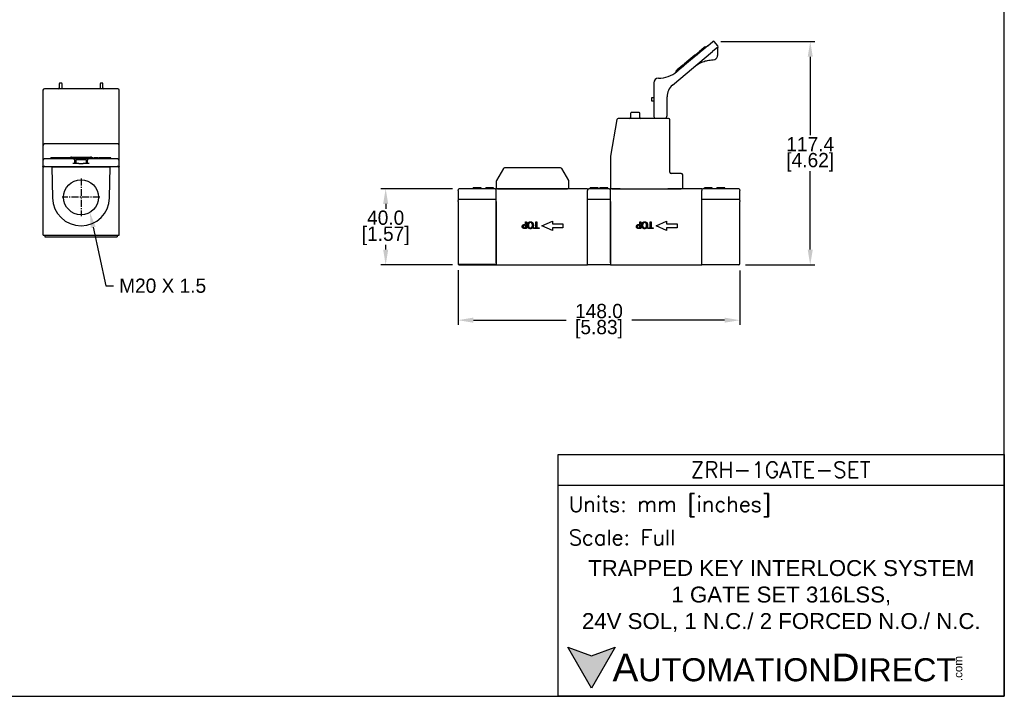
# Model space of a CAD drawing. Header units: inches. Extents: x 99 to 1311, y 112 to 1013.
# Tile 2 of 3: x 793 to 1311, y 302 to 658. Entities that reach past the tile are written whole.
import ezdxf
from ezdxf import colors
from ezdxf.entities.mleader import LeaderData, LeaderLine
from ezdxf.math import Vec2, Vec3

# ---------------------------------------------------------------- set-up
doc = ezdxf.new("R2010")
doc.units = ezdxf.units.IN
doc.header["$LTSCALE"] = 10
doc.header["$MEASUREMENT"] = 0
doc.linetypes.add('CENTER2', pattern=[1.125, 0.75, -0.125, 0.125, -0.125])
for name, color, linetype in [('CENTERLINE', 40, 'CENTER2'), ('DIMENSIONS', 140, 'Continuous'), ('TEXT', 140, 'Continuous')]:
    doc.layers.add(name, color=color, linetype=linetype)
doc.styles.add('\\M+2ABAC\\M+2A6A11', font='txt')
doc.styles.add('ROMANS', font='romans.shx')
doc.dimstyles.get("Standard").update_dxf_attribs({"dimtxt": 7.5, "dimasz": 8, "dimexe": 2.5, "dimexo": 3.5, "dimgap": 1, "dimtad": 0, "dimtih": 1, "dimtoh": 1, "dimdec": 1, "dimzin": 0, "dimdsep": 46, "dimtxsty": 'Standard', "dimcen": 0, "dimadec": 0, "dimazin": 0, "dimtfac": 1, "dimtdec": 1, "dimtofl": 0, "dimtmove": 0, "dimatfit": 3, "dimfxl": 0, "dimtolj": 1, "dimtzin": 0, "dimarcsym": 0})

# ---------------------------------------------------------------- blocks, each defined once
blk = doc.blocks.new('*D0')
at = {"layer": 'DEFPOINTS', "color": 0}
for p in [(1158.28, 646.32), (1171.3, 528.93), (1208.77, 528.93)]:
    blk.add_point(p, dxfattribs=at)
at = {"layer": 'DIMENSIONS', "color": 0, "lineweight": -2}
for p, q in [((1161.78, 646.32), (1211.27, 646.32)), ((1208.77, 638.32), (1208.77, 597.13)), ((1208.77, 536.93), (1208.77, 578.13)), ((1174.8, 528.93), (1211.27, 528.93))]:
    blk.add_line(p, q, dxfattribs=at)
at = {"layer": 'DIMENSIONS', "color": 0}
for points in [[(1207.44, 638.32), (1210.11, 638.32), (1208.77, 646.32)], [(1207.44, 536.93), (1210.11, 536.93), (1208.77, 528.93)]]:
    blk.add_solid(points, dxfattribs=at)
at = {"layer": 'DIMENSIONS', "color": 0, "char_height": 7.5, "attachment_point": 5}
for s, insert in [('\\A1;117.4', (1208.77, 592.38)), ('\\A1;[4.62]', (1208.77, 582.88))]:
    blk.add_mtext(s, dxfattribs=dict(at, insert=insert))
blk = doc.blocks.new('*D1')
at = {"layer": 'DEFPOINTS', "color": 0}
for p in [(1024.3, 568.93), (985.75, 528.93), (1024.3, 528.93)]:
    blk.add_point(p, dxfattribs=at)
at = {"layer": 'DIMENSIONS', "color": 0, "lineweight": -2}
for p, q in [((1020.8, 568.93), (983.25, 568.93)), ((985.75, 560.93), (985.75, 558.43)), ((985.75, 536.93), (985.75, 539.43)), ((1020.8, 528.93), (983.25, 528.93))]:
    blk.add_line(p, q, dxfattribs=at)
at = {"layer": 'DIMENSIONS', "color": 0}
for points in [[(984.42, 560.93), (987.09, 560.93), (985.75, 568.93)], [(984.42, 536.93), (987.09, 536.93), (985.75, 528.93)]]:
    blk.add_solid(points, dxfattribs=at)
at = {"layer": 'DIMENSIONS', "color": 0, "char_height": 7.5, "attachment_point": 5}
for s, insert in [('\\A1;40.0', (985.75, 553.68)), ('\\A1;[1.57]', (985.75, 544.18))]:
    blk.add_mtext(s, dxfattribs=dict(at, insert=insert))
blk = doc.blocks.new('*D3')
at = {"layer": 'DEFPOINTS', "color": 0}
for p in [(1023.8, 529.73), (1171.8, 529.44), (1171.8, 499.87)]:
    blk.add_point(p, dxfattribs=at)
at = {"layer": 'DIMENSIONS', "color": 0, "lineweight": -2}
for p, q in [((1023.8, 526.23), (1023.8, 497.37)), ((1171.8, 525.94), (1171.8, 497.37)), ((1031.8, 499.87), (1080.55, 499.87)), ((1163.8, 499.87), (1115.05, 499.87))]:
    blk.add_line(p, q, dxfattribs=at)
at = {"layer": 'DIMENSIONS', "color": 0}
for points in [[(1031.8, 501.2), (1031.8, 498.54), (1023.8, 499.87)], [(1163.8, 501.2), (1163.8, 498.54), (1171.8, 499.87)]]:
    blk.add_solid(points, dxfattribs=at)
at = {"layer": 'DIMENSIONS', "color": 0, "char_height": 7.5, "attachment_point": 5}
for s, insert in [('\\A1;148.0', (1097.8, 504.62)), ('\\A1;[5.83]', (1097.8, 495.12))]:
    blk.add_mtext(s, dxfattribs=dict(at, insert=insert))

msp = doc.modelspace()

# ---------------------------------------------------------------- hatches: boundary and pattern name
at = {"layer": 'TEXT'}
msp.add_hatch(color=256, dxfattribs=at).paths.add_polyline_path([(1106.37, 328.09), (1093.9, 323.55), (1081.43, 328.09), (1093.9, 306.48)])

# ---------------------------------------------------------------- linework, layer by layer
for p, q in [((1154.9, 644.13), (1138.69, 630.53)), ((1153.05, 643.23), (1150.36, 640.98)), ((1153.37, 642.85), (1150.8, 640.7)), ((1153.05, 643.23), (1153.43, 643.55)), ((1153.37, 642.85), (1153.87, 643.27)), ((1153.87, 643.27), (1153.64, 643.54)), ((1154.9, 644.13), (1157.58, 646.38)), ((1160.15, 643.32), (1157.47, 641.07)), ((1160.21, 644.02), (1158.28, 646.32)), ((1160.15, 639.14), (1160.15, 643.13)), ((1136.41, 623.4), (1157.47, 641.07)), ((1148.24, 639.2), (1143.96, 635.61)), ((1148.5, 638.77), (1144.33, 635.27)), ((1148.24, 639.2), (1150.36, 640.98)), ((1148.5, 638.77), (1150.8, 640.7)), ((1150.8, 640.7), (1150.58, 640.97)), ((1138.24, 630.81), (1138.95, 631.41)), ((1141.91, 633.89), (1138.95, 631.41)), ((1142.12, 633.41), (1139.22, 630.98)), ((1142.12, 633.41), (1141.89, 633.68)), ((1141.91, 633.89), (1142.62, 634.49)), ((1142.12, 633.41), (1143.05, 634.19)), ((1143.96, 635.61), (1142.62, 634.49)), ((1144.33, 635.27), (1143.05, 634.19)), ((1144.33, 635.27), (1144.1, 635.53)), ((1138.45, 630.33), (1138.22, 630.6)), ((1138.62, 630.48), (1139.22, 630.98)), ((805.73, 620.72), (805.73, 593.22)), ((819.21, 621.47), (806.48, 621.47)), ((814.23, 624.02), (814.23, 621.92)), ((815.28, 624.47), (814.68, 624.47)), ((815.73, 621.92), (815.73, 624.02)), ((820.23, 621.47), (819.21, 621.47)), ((844.98, 621.47), (820.23, 621.47)), ((835.73, 624.02), (835.73, 621.92)), ((836.78, 624.47), (836.18, 624.47)), ((837.23, 621.92), (837.23, 624.02)), ((845.73, 593.22), (845.73, 620.72)), ((1126.55, 624.52), (1126.55, 607.24)), ((1125.55, 614.93), (1125.55, 616.93)), ((1125.55, 616.93), (1126.55, 616.93)), ((1133.55, 607.24), (1133.55, 617.27)), ((1126.55, 614.93), (1125.55, 614.93)), ((1107.21, 605.32), (1103.81, 586.01)), ((1134.3, 605.94), (1107.95, 605.94)), ((1114.32, 608.49), (1114.32, 606.39)), ((1118.87, 608.94), (1114.77, 608.94)), ((1119.32, 606.39), (1119.32, 608.49)), ((1126.55, 607.24), (1126.55, 607.16)), ((1126.61, 606.91), (1127.17, 605.94)), ((1132.92, 605.94), (1133.48, 606.91)), ((1133.55, 607.16), (1133.55, 607.24)), ((1135.05, 577.69), (1135.05, 605.19)), ((805.73, 593.22), (805.73, 591.72)), ((805.73, 591.72), (805.73, 584.47)), ((844.98, 592.47), (806.48, 592.47)), ((845.73, 591.72), (845.73, 593.22)), ((845.73, 584.47), (845.73, 591.72)), ((805.73, 584.46), (805.73, 584.47)), ((806.14, 584.47), (805.73, 584.47)), ((805.74, 584.46), (805.73, 584.46)), ((821.48, 584.66), (806.73, 584.66)), ((810.62, 585.16), (809.85, 585.16)), ((809.85, 584.66), (809.85, 585.16)), ((811.07, 585.16), (810.62, 585.16)), ((810.62, 584.66), (810.62, 585.16)), ((811.58, 585.16), (811.07, 585.16)), ((811.07, 584.66), (811.07, 585.16)), ((811.68, 585.16), (811.58, 585.16)), ((811.58, 584.66), (811.58, 585.16)), ((812.08, 585.16), (811.68, 585.16)), ((811.68, 584.66), (811.68, 585.16)), ((812.53, 585.16), (812.08, 585.16)), ((812.08, 584.66), (812.08, 585.16)), ((813.33, 585.16), (812.53, 585.16)), ((812.53, 584.66), (812.53, 585.16)), ((813.33, 584.66), (813.33, 585.16)), ((814.15, 585.16), (813.38, 585.16)), ((813.38, 584.66), (813.38, 585.16)), ((814.6, 585.16), (814.15, 585.16)), ((814.15, 584.66), (814.15, 585.16)), ((815.12, 585.16), (814.6, 585.16)), ((814.6, 584.66), (814.6, 585.16)), ((815.21, 585.16), (815.12, 585.16)), ((815.12, 584.66), (815.12, 585.16)), ((815.62, 585.16), (815.21, 585.16)), ((815.21, 584.66), (815.21, 585.16)), ((816.06, 585.16), (815.62, 585.16)), ((815.62, 584.66), (815.62, 585.16)), ((816.86, 585.16), (816.06, 585.16)), ((816.06, 584.66), (816.06, 585.16)), ((816.86, 584.66), (816.86, 585.16)), ((817.68, 585.16), (816.91, 585.16)), ((816.91, 584.66), (816.91, 585.16)), ((818.13, 585.16), (817.68, 585.16)), ((817.68, 584.66), (817.68, 585.16)), ((818.65, 585.16), (818.13, 585.16)), ((818.13, 584.66), (818.13, 585.16)), ((818.75, 585.16), (818.65, 585.16)), ((818.65, 584.66), (818.65, 585.16)), ((819.15, 585.16), (818.75, 585.16)), ((818.75, 584.66), (818.75, 585.16)), ((819.59, 585.16), (819.15, 585.16)), ((819.15, 584.66), (819.15, 585.16)), ((820.39, 585.16), (819.59, 585.16)), ((819.59, 584.66), (819.59, 585.16)), ((820.39, 584.66), (820.39, 585.16)), ((820.73, 585.56), (830.73, 585.56)), ((821.36, 585.16), (820.87, 585.16)), ((820.87, 584.66), (820.87, 585.16)), ((821.36, 584.66), (821.36, 585.16)), ((829.98, 584.66), (821.48, 584.66)), ((821.96, 584.66), (821.96, 585.16)), ((824.15, 585.16), (823.76, 585.16)), ((823.76, 584.66), (823.76, 585.16)), ((824.15, 584.66), (824.15, 585.16)), ((824.67, 584.66), (824.67, 585.16)), ((827.04, 584.66), (827.04, 585.16)), ((827.97, 585.16), (827.54, 585.16)), ((827.54, 584.66), (827.54, 585.16)), ((827.97, 584.66), (827.97, 585.16)), ((828.48, 584.66), (828.48, 585.16)), ((844.73, 584.66), (829.98, 584.66)), ((830.68, 585.16), (830.28, 585.16)), ((830.28, 584.66), (830.28, 585.16)), ((830.68, 584.66), (830.68, 585.16)), ((831.96, 585.16), (831.47, 585.16)), ((831.47, 584.66), (831.47, 585.16)), ((831.96, 584.66), (831.96, 585.16)), ((832.58, 584.66), (832.58, 585.16)), ((834.79, 584.66), (834.79, 585.16)), ((834.99, 584.66), (834.99, 585.16)), ((837.37, 584.66), (837.37, 585.16)), ((838.3, 585.16), (837.87, 585.16)), ((837.87, 584.66), (837.87, 585.16)), ((838.3, 584.66), (838.3, 585.16)), ((839.81, 585.16), (839.38, 585.16)), ((839.38, 584.66), (839.38, 585.16)), ((839.81, 584.66), (839.81, 585.16)), ((841.31, 585.16), (840.88, 585.16)), ((840.88, 584.66), (840.88, 585.16)), ((841.31, 584.66), (841.31, 585.16)), ((845.73, 584.47), (845.32, 584.47)), ((845.73, 584.46), (845.72, 584.46)), ((845.73, 584.46), (845.73, 584.47)), ((1103.8, 585.88), (1103.8, 568.94)), ((805.73, 583.66), (805.73, 580.66)), ((805.73, 580.46), (805.73, 580.66)), ((806.73, 580.66), (805.73, 580.66)), ((805.73, 580.46), (806.23, 580.46)), ((805.73, 580.46), (805.73, 544.96)), ((806.23, 580.66), (806.23, 580.46)), ((810.45, 580.46), (806.23, 580.46)), ((806.73, 580.66), (844.73, 580.66)), ((810.45, 580.46), (810.95, 580.46)), ((810.45, 580.46), (810.73, 564.2)), ((810.95, 580.46), (840.51, 580.46)), ((824.58, 582.26), (821.48, 582.26)), ((822.48, 582.26), (822.48, 583.66)), ((822.98, 583.96), (822.98, 582.26)), ((823.28, 584.26), (828.18, 584.26)), ((824.58, 582.26), (826.87, 582.26)), ((829.98, 582.26), (826.87, 582.26)), ((828.48, 583.96), (828.48, 582.26)), ((828.98, 583.66), (828.98, 582.26)), ((840.51, 580.46), (841.01, 580.46)), ((840.73, 564.2), (841.01, 580.46)), ((845.23, 580.46), (841.01, 580.46)), ((845.73, 580.66), (844.73, 580.66)), ((845.23, 580.46), (845.23, 580.66)), ((845.23, 580.46), (845.73, 580.46)), ((845.73, 580.66), (845.73, 583.66)), ((845.73, 580.66), (845.73, 580.46)), ((845.73, 544.96), (845.73, 580.46)), ((1047.58, 579.57), (1043.9, 573.19)), ((1077.56, 579.94), (1048.23, 579.94)), ((1081.9, 573.19), (1078.21, 579.57)), ((1141.05, 576.94), (1135.8, 576.94)), ((1141.8, 568.94), (1141.8, 576.19)), ((1031.71, 568.93), (1031.71, 569.43)), ((1031.8, 568.93), (1031.8, 569.43)), ((1032.12, 568.93), (1032.12, 569.43)), ((1035.8, 568.93), (1035.8, 569.43)), ((1035.88, 568.93), (1035.88, 569.43)), ((1038.3, 568.93), (1038.3, 569.43)), ((1038.37, 568.93), (1038.37, 569.43)), ((1042.37, 569.43), (1038.37, 569.43)), ((1042.37, 568.93), (1042.37, 569.43)), ((1042.43, 568.93), (1042.43, 569.43)), ((1043.8, 572.81), (1043.8, 568.94)), ((1082, 568.94), (1082, 572.81)), ((1093.16, 568.93), (1093.16, 569.43)), ((1093.23, 568.93), (1093.23, 569.43)), ((1096.88, 568.93), (1096.88, 569.43)), ((1097.23, 568.93), (1097.23, 569.43)), ((1097.3, 568.93), (1097.3, 569.43)), ((1098.3, 568.93), (1098.3, 569.43)), ((1098.37, 568.93), (1098.37, 569.43)), ((1102.37, 569.43), (1098.37, 569.43)), ((1102.37, 568.93), (1102.37, 569.43)), ((1102.43, 568.93), (1102.43, 569.43)), ((1153.16, 568.93), (1153.16, 569.43)), ((1153.23, 568.93), (1153.23, 569.43)), ((1156.88, 568.93), (1156.88, 569.43)), ((1157.23, 568.93), (1157.23, 569.43)), ((1157.3, 568.93), (1157.3, 569.43)), ((1159.71, 568.93), (1159.71, 569.43)), ((1163.8, 569.43), (1159.8, 569.43)), ((1159.8, 568.93), (1159.8, 569.43)), ((1163.8, 568.93), (1163.8, 569.43)), ((1163.88, 568.93), (1163.88, 569.43)), ((1023.8, 567.93), (1023.8, 568.43)), ((1023.8, 567.93), (1023.8, 562.73)), ((1031.94, 568.93), (1024.3, 568.93)), ((1036.1, 568.93), (1031.94, 568.93)), ((1037.8, 568.93), (1036.1, 568.93)), ((1041.95, 568.93), (1037.8, 568.93)), ((1042.8, 568.93), (1041.95, 568.93)), ((1044.55, 568.94), (1043.8, 568.94)), ((1043.8, 529.93), (1043.8, 568.93)), ((1044.55, 568.94), (1081.25, 568.94)), ((1054.25, 568.93), (1054.25, 568.94)), ((1074.55, 568.93), (1074.55, 568.94)), ((1082, 568.94), (1081.25, 568.94)), ((1091.8, 568.93), (1089.2, 568.93)), ((1091.8, 568.93), (1091.8, 567.93)), ((1091.8, 529.93), (1091.8, 567.93)), ((1093.64, 568.93), (1092.8, 568.93)), ((1101.95, 568.93), (1093.64, 568.93)), ((1102.8, 568.93), (1101.95, 568.93)), ((1104.55, 568.94), (1103.8, 568.94)), ((1103.8, 529.93), (1103.8, 568.93)), ((1104.55, 568.94), (1108.95, 568.94)), ((1105.3, 568.93), (1105.3, 568.94)), ((1107.95, 568.93), (1107.95, 568.94)), ((1108.95, 568.93), (1108.92, 568.93)), ((1108.95, 568.93), (1134.05, 568.93)), ((1134.05, 568.94), (1141.05, 568.94)), ((1134.18, 568.93), (1134.05, 568.93)), ((1135.05, 568.93), (1135.05, 568.94)), ((1141.8, 568.94), (1141.05, 568.94)), ((1151.8, 568.93), (1149.2, 568.93)), ((1151.8, 568.93), (1151.8, 567.93)), ((1151.8, 529.93), (1151.8, 567.93)), ((1153.64, 568.93), (1152.8, 568.93)), ((1157.8, 568.93), (1153.64, 568.93)), ((1159.5, 568.93), (1157.8, 568.93)), ((1163.65, 568.93), (1159.5, 568.93)), ((1171.3, 568.93), (1163.65, 568.93)), ((1171.8, 568.43), (1171.8, 567.93)), ((1171.8, 562.73), (1171.8, 567.93)), ((1023.8, 562.23), (1023.8, 562.73)), ((1023.8, 562.23), (1023.8, 529.73)), ((1043.8, 563.23), (1024.3, 563.23)), ((1043.8, 562.23), (1043.8, 529.23)), ((1103.8, 563.23), (1091.8, 563.23)), ((1091.8, 528.93), (1091.8, 562.23)), ((1103.8, 562.23), (1103.8, 528.93)), ((1171.3, 563.23), (1151.8, 563.23)), ((1151.8, 528.93), (1151.8, 562.23)), ((1171.8, 562.73), (1171.8, 562.23)), ((1171.8, 529.44), (1171.8, 562.23)), ((1067.8, 549.43), (1073.3, 551.93)), ((1073.3, 546.93), (1067.8, 549.43)), ((1073.3, 551.93), (1073.3, 550.43)), ((1073.3, 550.43), (1078.8, 550.43)), ((1073.3, 548.43), (1073.3, 546.93)), ((1078.8, 548.43), (1073.3, 548.43)), ((1078.8, 550.43), (1078.8, 548.43)), ((1127.8, 549.43), (1133.3, 551.93)), ((1133.3, 546.93), (1127.8, 549.43)), ((1133.3, 551.93), (1133.3, 550.43)), ((1133.3, 550.43), (1138.8, 550.43)), ((1133.3, 548.43), (1133.3, 546.93)), ((1138.8, 548.43), (1133.3, 548.43)), ((1138.8, 550.43), (1138.8, 548.43)), ((805.73, 544.96), (805.73, 544.76)), ((805.73, 544.76), (805.77, 544.76)), ((806.23, 544.46), (845.23, 544.46)), ((806.73, 544.46), (806.73, 543.66)), ((806.73, 543.66), (844.73, 543.66)), ((844.73, 544.46), (844.73, 543.66)), ((845.29, 544.47), (845.73, 544.46)), ((845.73, 544.46), (845.73, 544.96)), ((1023.8, 529.73), (1023.8, 529.7)), ((1023.8, 529.7), (1023.8, 529.69)), ((1023.8, 529.69), (1023.8, 529.48)), ((1023.8, 529.48), (1023.8, 529.46)), ((1023.8, 529.46), (1023.8, 529.44)), ((1024.3, 529.23), (1043.8, 529.23)), ((1024.3, 528.93), (1043.8, 528.93)), ((1043.8, 528.93), (1043.8, 529.23)), ((1043.8, 529.23), (1043.8, 529.23)), ((1043.8, 528.93), (1091.8, 528.93)), ((1103.8, 528.93), (1091.8, 528.93)), ((1103.8, 528.93), (1151.8, 528.93)), ((1171.3, 528.93), (1151.8, 528.93))]:
    msp.add_line(p, q)
msp.add_circle((825.73, 564.46), 9.19)
for centre, radius, start, end in [((1153.53, 643.44), 0.15, 40, 130), ((1157.9, 646), 0.5, 40, 130), ((1159.83, 643.7), 0.5, 310, 40), ((1160.65, 643.13), 0.5, 145.2246, 180), ((1150.46, 640.87), 0.15, 40, 130), ((1157.65, 639.14), 2.5, 274.2482, 345.7518), ((1142.01, 633.77), 0.15, 130, 220), ((1129.05, 624.52), 2.5, 90, 180), ((1129.05, 642.02), 15, 270, 310), ((1138.34, 630.7), 0.15, 130, 220), ((806.48, 620.72), 0.75, 90, 180), ((813.78, 621.92), 0.45, 270, 0), ((814.68, 624.02), 0.45, 90, 180), ((815.28, 624.02), 0.45, 0, 90), ((836.18, 624.02), 0.45, 90, 180), ((836.78, 624.02), 0.45, 0, 90), ((837.68, 621.92), 0.45, 180, 270), ((844.98, 620.72), 0.75, 0, 90), ((1141.55, 617.27), 8, 130, 180), ((1107.95, 605.19), 0.75, 90, 170), ((1113.87, 606.39), 0.45, 270, 0), ((1114.77, 608.49), 0.45, 90, 180), ((1118.87, 608.49), 0.45, 0, 90), ((1119.77, 606.39), 0.45, 180, 270), ((1127.05, 607.16), 0.5, 180, 210), ((1133.05, 607.16), 0.5, 330, 0), ((1134.3, 605.19), 0.75, 0, 90), ((806.48, 591.72), 0.75, 90, 180), ((844.98, 591.72), 0.75, 0, 90), ((806.73, 583.66), 1, 90, 180), ((820.73, 584.56), 1, 90, 143.1301), ((821.48, 583.66), 1, 0, 90), ((829.98, 583.66), 1, 90, 180), ((830.73, 584.56), 1, 36.8699, 90), ((844.73, 583.66), 1, 0, 90), ((1104.55, 585.88), 0.75, 170, 180), ((823.28, 583.96), 0.3, 90, 180), ((828.18, 583.96), 0.3, 0, 90), ((1048.23, 579.19), 0.75, 90, 150), ((1077.56, 579.19), 0.75, 30, 90), ((1135.8, 577.69), 0.75, 180, 270), ((1141.05, 576.19), 0.75, 0, 90), ((1044.55, 572.81), 0.75, 150, 180), ((1081.25, 572.81), 0.75, 0, 30), ((825.73, 564.46), 15, 181, 359), ((1024.3, 568.43), 0.5, 90, 180), ((1042.8, 567.93), 1, 0, 90), ((1092.8, 567.93), 1, 90, 180), ((1102.8, 567.93), 1, 0, 90), ((1152.8, 567.93), 1, 90, 180), ((1171.3, 568.43), 0.5, 0, 90), ((1024.3, 562.73), 0.5, 90, 180), ((1171.3, 562.73), 0.5, 0, 90), ((806.23, 544.96), 0.5, 180, 270), ((845.23, 544.96), 0.5, 270, 0)]:
    msp.add_arc(centre, radius, start, end)
for centre, major_axis, ratio, start_param, end_param in [((1144.06, 635.5), (0.096, -0.115), 0.366025, 1.570796, 3.141593), ((1024.3, 529.73), (-0.5, 0), 0.992528, 0, 1.570796), ((1024.3, 529.44), (0, 0.504), 0.992528, 1.570796, 3.141593), ((1171.3, 529.44), (0, 0.504), 0.992528, 3.141593, 4.712389)]:
    msp.add_ellipse(centre, major_axis=major_axis, ratio=ratio, start_param=start_param, end_param=end_param)
for points, degree, knots in [([(1148.02, 633.14), (1148.65, 633.67), (1149.34, 634.15), (1150.79, 635.01), (1151.56, 635.38), (1152.37, 635.68), (1153.17, 635.98), (1154.01, 636.22), (1155.77, 636.55), (1156.71, 636.64), (1157.65, 636.64)], 3, [0, 0, 0, 0, 0.313575, 0.313575, 0.629043, 0.629043, 0.629043, 0.937891, 0.937891, 1.256443, 1.256443, 1.256443, 1.256443]), ([(1160.07, 638.52), (1160.11, 638.68), (1160.14, 638.85), (1160.15, 639.05), (1160.15, 639.1), (1160.15, 639.14)], 3, [0, 0, 0, 0, 0.00984526, 0.00984526, 0.01234465, 0.01234465, 0.01234465, 0.01234465]), ([(815.73, 621.47), (815.73, 621.51), (815.73, 621.54), (815.73, 621.64), (815.73, 621.7), (815.73, 621.81), (815.73, 621.87), (815.73, 621.92)], 3, [-0.3284938, -0.3284938, -0.3284938, -0.3284938, -0.25, -0.25, -0.125, -0.125, 0, 0, 0, 0]), ([(835.73, 621.92), (835.73, 621.87), (835.73, 621.81), (835.73, 621.7), (835.73, 621.64), (835.73, 621.54), (835.73, 621.51), (835.73, 621.47)], 3, [-1, -1, -1, -1, -0.875, -0.875, -0.75, -0.75, -0.6715062, -0.6715062, -0.6715062, -0.6715062]), ([(805.73, 584.46), (805.73, 584.46), (805.73, 584.46), (805.73, 584.46), (805.73, 584.46), (805.73, 584.46), (805.73, 584.46), (805.73, 584.46), (805.73, 584.46), (805.73, 584.45), (805.73, 584.45), (805.73, 584.45), (805.73, 584.45), (805.73, 584.45), (805.73, 584.46), (805.73, 584.43), (805.73, 584.38), (805.73, 584.16), (805.73, 583.93), (805.73, 583.72), (805.73, 583.69), (805.73, 583.66)], 3, [-4.7, -4.7, -4.7, -4.7, -4.089937, -4.089937, -3.479875, -3.479875, -2.869812, -2.869812, -2.25975, -2.25975, -1.649687, -1.649687, -1.039625, -1.039625, -0.887109, -0.887109, -0.734594, -0.734594, -0.429563, -0.429563, -0.378687, -0.378687, -0.378687, -0.378687]), ([(806.13, 584.46), (806.04, 584.46), (805.95, 584.46), (805.81, 584.46), (805.76, 584.46), (805.73, 584.46), (805.74, 584.46), (805.74, 584.46), (805.74, 584.46), (805.74, 584.46)], 3, [0.592545, 0.592545, 0.592545, 0.592545, 0.734594, 0.734594, 0.887109, 0.887109, 1.039625, 1.039625, 1.638385, 1.638385, 1.638385, 1.638385]), ([(832.58, 584.96), (832.39, 584.96), (832.05, 584.96), (831.96, 584.96)], 2, [3.087946, 3.087946, 3.087946, 4, 4.303822, 4.303822, 4.303822]), ([(845.72, 584.46), (845.72, 584.46), (845.72, 584.46), (845.72, 584.46), (845.73, 584.46), (845.7, 584.46), (845.65, 584.46), (845.51, 584.46), (845.42, 584.46), (845.33, 584.46)], 3, [2.761605, 2.761605, 2.761605, 2.761605, 3.360375, 3.360375, 3.512891, 3.512891, 3.665406, 3.665406, 3.811864, 3.811864, 3.811864, 3.811864]), ([(845.73, 583.66), (845.73, 583.69), (845.73, 583.72), (845.73, 583.94), (845.73, 584.17), (845.73, 584.39), (845.73, 584.44), (845.73, 584.46), (845.73, 584.45), (845.73, 584.45), (845.73, 584.45), (845.73, 584.45), (845.73, 584.45), (845.73, 584.46), (845.73, 584.46), (845.73, 584.46), (845.73, 584.46), (845.73, 584.46), (845.73, 584.46), (845.73, 584.46), (845.73, 584.46), (845.73, 584.46)], 3, [-4.023542, -4.023542, -4.023542, -4.023542, -3.970437, -3.970437, -3.665406, -3.665406, -3.512891, -3.512891, -3.360375, -3.360375, -2.750312, -2.750312, -2.14025, -2.14025, -1.530187, -1.530187, -0.920125, -0.920125, -0.310062, -0.310062, 0.3, 0.3, 0.3, 0.3]), ([(1089.2, 568.93), (1088.3, 568.93), (1087.4, 568.93), (1085.48, 568.93), (1084.47, 568.93), (1082.94, 568.93), (1082.43, 568.93), (1081.42, 568.93), (1080.91, 568.93), (1078.37, 568.93), (1076.33, 568.93), (1072.27, 568.93), (1070.23, 568.93), (1066.17, 568.93), (1064.13, 568.93), (1060.07, 568.93), (1058.03, 568.93), (1053.97, 568.93), (1051.93, 568.93), (1047.86, 568.93), (1045.83, 568.93), (1043.8, 568.93)], 3, [0.16, 0.16, 0.16, 0.16, 0.429563, 0.429563, 0.734594, 0.734594, 0.887109, 0.887109, 1.039625, 1.039625, 1.649687, 1.649687, 2.25975, 2.25975, 2.869812, 2.869812, 3.479875, 3.479875, 4.089937, 4.089937, 4.7, 4.7, 4.7, 4.7]), ([(1149.2, 568.93), (1148.3, 568.93), (1147.4, 568.93), (1145.48, 568.93), (1144.47, 568.93), (1142.94, 568.93), (1142.43, 568.93), (1141.42, 568.93), (1140.91, 568.93), (1138.37, 568.93), (1136.33, 568.93), (1134.26, 568.93), (1134.22, 568.93), (1134.18, 568.93)], 3, [0.16, 0.16, 0.16, 0.16, 0.429563, 0.429563, 0.734594, 0.734594, 0.887109, 0.887109, 1.039625, 1.039625, 1.649687, 1.649687, 1.661621, 1.661621, 1.661621, 1.661621])]:
    msp.add_open_spline(points, degree=degree, knots=knots)
for points, degree in [([(1157.65, 636.64), (1157.71, 636.64), (1157.77, 636.64), (1157.83, 636.65)], 3), ([(823.05, 585.16), (822.74, 585.16), (822.24, 585.16), (822.07, 585.16), (821.96, 585.16)], 4), ([(823.76, 585.16), (823.52, 585.16), (823.05, 585.16)], 2), ([(825.86, 585.16), (825.32, 585.16), (824.93, 585.16), (824.67, 585.16)], 3), ([(827.04, 585.16), (826.93, 585.16), (826.75, 585.16), (826.19, 585.16), (825.86, 585.16)], 4), ([(829.57, 585.16), (829.26, 585.16), (828.76, 585.16), (828.59, 585.16), (828.48, 585.16)], 4), ([(830.28, 585.16), (830.04, 585.16), (829.57, 585.16)], 2), ([(833.73, 585.16), (833.21, 585.16), (832.83, 585.16), (832.58, 585.16)], 3), ([(834.79, 585.16), (834.72, 585.16), (834.15, 585.16), (833.73, 585.16)], 3), ([(836.18, 585.16), (835.65, 585.16), (835.26, 585.16), (834.99, 585.16)], 3), ([(837.37, 585.16), (837.25, 585.16), (837.08, 585.16), (836.52, 585.16), (836.18, 585.16)], 4), ([(837.61, 585.16), (837.48, 585.16), (837.37, 585.16)], 2), ([(837.87, 585.16), (837.75, 585.16), (837.61, 585.16)], 2), ([(838.93, 585.16), (838.75, 585.16), (838.44, 585.16), (838.36, 585.16), (838.3, 585.16)], 4), ([(839.38, 585.16), (839.3, 585.16), (839.17, 585.16), (838.93, 585.16)], 3), ([(840.43, 585.16), (840.16, 585.16), (839.95, 585.16), (839.81, 585.16)], 3), ([(840.88, 585.16), (840.85, 585.16), (840.8, 585.16), (840.58, 585.16), (840.43, 585.16)], 4), ([(1031.8, 569.43), (1031.75, 569.43), (1031.71, 569.43)], 2), ([(1032.12, 569.43), (1031.93, 569.43), (1031.85, 569.43), (1031.8, 569.43)], 2), ([(1033.79, 569.43), (1033.25, 569.43), (1032.36, 569.43), (1032.12, 569.43)], 2), ([(1035.48, 569.43), (1035.22, 569.43), (1034.38, 569.43), (1033.79, 569.43)], 2), ([(1035.8, 569.43), (1035.73, 569.43), (1035.63, 569.43), (1035.48, 569.43)], 2), ([(1035.88, 569.43), (1035.85, 569.43), (1035.8, 569.43)], 2), ([(1038.37, 569.43), (1038.33, 569.43), (1038.3, 569.43)], 2), ([(1042.43, 569.43), (1042.41, 569.43), (1042.37, 569.43)], 2), ([(1093.23, 569.43), (1093.19, 569.43), (1093.16, 569.43)], 2), ([(1095.25, 569.43), (1094.79, 569.43), (1094.09, 569.43), (1093.63, 569.43), (1093.36, 569.43), (1093.28, 569.43), (1093.23, 569.43)], 2), ([(1096.88, 569.43), (1096.62, 569.43), (1095.79, 569.43), (1095.25, 569.43)], 2), ([(1097.17, 569.43), (1097.09, 569.43), (1096.88, 569.43)], 2), ([(1097.23, 569.43), (1097.2, 569.43), (1097.17, 569.43)], 2), ([(1097.3, 569.43), (1097.27, 569.43), (1097.23, 569.43)], 2), ([(1098.37, 569.43), (1098.33, 569.43), (1098.3, 569.43)], 2), ([(1102.43, 569.43), (1102.41, 569.43), (1102.37, 569.43)], 2), ([(1153.23, 569.43), (1153.19, 569.43), (1153.16, 569.43)], 2), ([(1155.25, 569.43), (1154.79, 569.43), (1154.09, 569.43), (1153.63, 569.43), (1153.36, 569.43), (1153.28, 569.43), (1153.23, 569.43)], 2), ([(1156.88, 569.43), (1156.62, 569.43), (1155.79, 569.43), (1155.25, 569.43)], 2), ([(1157.17, 569.43), (1157.09, 569.43), (1156.88, 569.43)], 2), ([(1157.23, 569.43), (1157.2, 569.43), (1157.17, 569.43)], 2), ([(1157.3, 569.43), (1157.27, 569.43), (1157.23, 569.43)], 2), ([(1159.8, 569.43), (1159.75, 569.43), (1159.71, 569.43)], 2), ([(1163.88, 569.43), (1163.85, 569.43), (1163.8, 569.43)], 2), ([(1108.92, 568.93), (1107.21, 568.93), (1105.51, 568.93), (1103.8, 568.93)], 3)]:
    msp.add_open_spline(points, degree=degree)
at = {"layer": 'CENTERLINE', "ltscale": 0.5}
for p, q in [((825.73, 574.4), (825.73, 554.52)), ((835.67, 564.46), (815.79, 564.46))]:
    msp.add_line(p, q, dxfattribs=at)
at = {"layer": 'DEFPOINTS'}
msp.add_lwpolyline([(294.72, 302.19), (1310.72, 302.19), (1310.72, 1013.39), (294.72, 1013.39)], close=True, dxfattribs=at)
at = {"layer": 'TEXT'}
for p, q in [((1058.87, 550.2), (1059.26, 550.2)), ((1058.87, 548.41), (1059.26, 548.41)), ((1059.26, 549.81), (1058.94, 549.81)), ((1059.26, 551.51), (1059.73, 551.51)), ((1059.26, 550.2), (1059.26, 551.51)), ((1059.26, 548.41), (1059.26, 549.81)), ((1059.73, 551.51), (1059.73, 548.01)), ((1063.49, 548.42), (1064.66, 548.42)), ((1063.49, 548.01), (1063.49, 548.42)), ((1064.66, 551.51), (1065.13, 551.51)), ((1064.66, 548.42), (1064.66, 551.51)), ((1065.13, 551.51), (1065.13, 548.42)), ((1065.13, 548.42), (1066.3, 548.42)), ((1066.3, 548.42), (1066.3, 548.01)), ((1118.87, 550.2), (1119.26, 550.2)), ((1118.87, 548.41), (1119.26, 548.41)), ((1119.26, 549.81), (1118.94, 549.81)), ((1119.26, 551.51), (1119.73, 551.51)), ((1119.26, 550.2), (1119.26, 551.51)), ((1119.26, 548.41), (1119.26, 549.81)), ((1119.73, 551.51), (1119.73, 548.01)), ((1123.49, 548.42), (1124.66, 548.42)), ((1123.49, 548.01), (1123.49, 548.42)), ((1124.66, 551.51), (1125.13, 551.51)), ((1124.66, 548.42), (1124.66, 551.51)), ((1125.13, 551.51), (1125.13, 548.42)), ((1125.13, 548.42), (1126.3, 548.42)), ((1126.3, 548.42), (1126.3, 548.01)), ((1059.73, 548.01), (1058.85, 548.01)), ((1066.3, 548.01), (1063.49, 548.01)), ((1119.73, 548.01), (1118.85, 548.01)), ((1126.3, 548.01), (1123.49, 548.01)), ((1076.42, 413.07), (1310.72, 413.07))]:
    msp.add_line(p, q, dxfattribs=at)
for points in [[(1076.42, 302.19), (1076.42, 429.22), (1310.72, 429.22), (1310.72, 302.19)], [(1106.37, 328.09), (1093.9, 306.48), (1081.43, 328.09), (1093.9, 323.55)]]:
    msp.add_lwpolyline(points, close=True, dxfattribs=at)
for points in [[(1057.51, 549.06), (1057.51, 549.29), (1057.67, 549.7), (1057.82, 549.84)], [(1057.93, 548.23), (1057.73, 548.36), (1057.51, 548.77), (1057.51, 549.06)], [(1057.82, 549.84), (1058, 550.02), (1058.49, 550.2), (1058.87, 550.2)], [(1058.2, 549.6), (1058.09, 549.49), (1058, 549.24), (1058, 549.08)], [(1058, 549.08), (1058, 548.9), (1058.12, 548.63), (1058.25, 548.54)], [(1058.94, 549.81), (1058.66, 549.81), (1058.31, 549.72), (1058.2, 549.6)], [(1058.25, 548.54), (1058.36, 548.47), (1058.66, 548.41), (1058.87, 548.41)], [(1060.24, 549.76), (1060.24, 550.18), (1060.45, 550.87), (1060.66, 551.1)], [(1060.66, 548.41), (1060.46, 548.64), (1060.24, 549.32), (1060.24, 549.76)], [(1060.66, 551.1), (1060.87, 551.35), (1061.44, 551.58), (1061.78, 551.58)], [(1061.78, 547.93), (1061.43, 547.93), (1060.85, 548.18), (1060.66, 548.41)], [(1061.78, 551.18), (1061.3, 551.18), (1060.72, 550.45), (1060.72, 549.76)], [(1060.72, 549.76), (1060.72, 549.41), (1060.87, 548.88), (1061.01, 548.7)], [(1061.01, 548.7), (1061.15, 548.52), (1061.54, 548.34), (1061.78, 548.34)], [(1061.78, 551.58), (1062.14, 551.58), (1062.71, 551.34), (1062.91, 551.1)], [(1062.85, 549.76), (1062.85, 550.45), (1062.27, 551.18), (1061.78, 551.18)], [(1061.78, 548.34), (1062.03, 548.34), (1062.41, 548.51), (1062.56, 548.7)], [(1062.91, 548.41), (1062.71, 548.17), (1062.14, 547.93), (1061.78, 547.93)], [(1062.56, 548.7), (1062.7, 548.88), (1062.85, 549.42), (1062.85, 549.76)], [(1062.91, 551.1), (1063.12, 550.87), (1063.33, 550.19), (1063.33, 549.76)], [(1063.33, 549.76), (1063.33, 549.32), (1063.11, 548.65), (1062.91, 548.41)], [(1117.51, 549.06), (1117.51, 549.29), (1117.67, 549.7), (1117.82, 549.84)], [(1117.93, 548.23), (1117.73, 548.36), (1117.51, 548.77), (1117.51, 549.06)], [(1117.82, 549.84), (1118, 550.02), (1118.49, 550.2), (1118.87, 550.2)], [(1118.2, 549.6), (1118.09, 549.49), (1118, 549.24), (1118, 549.08)], [(1118, 549.08), (1118, 548.9), (1118.12, 548.63), (1118.25, 548.54)], [(1118.94, 549.81), (1118.66, 549.81), (1118.31, 549.72), (1118.2, 549.6)], [(1118.25, 548.54), (1118.36, 548.47), (1118.66, 548.41), (1118.87, 548.41)], [(1120.24, 549.76), (1120.24, 550.18), (1120.45, 550.87), (1120.66, 551.1)], [(1120.66, 548.41), (1120.46, 548.64), (1120.24, 549.32), (1120.24, 549.76)], [(1120.66, 551.1), (1120.87, 551.35), (1121.44, 551.58), (1121.78, 551.58)], [(1121.78, 547.93), (1121.43, 547.93), (1120.85, 548.18), (1120.66, 548.41)], [(1121.78, 551.18), (1121.3, 551.18), (1120.72, 550.45), (1120.72, 549.76)], [(1120.72, 549.76), (1120.72, 549.41), (1120.87, 548.88), (1121.01, 548.7)], [(1121.01, 548.7), (1121.15, 548.52), (1121.54, 548.34), (1121.78, 548.34)], [(1121.78, 551.58), (1122.14, 551.58), (1122.71, 551.34), (1122.91, 551.1)], [(1122.85, 549.76), (1122.85, 550.45), (1122.27, 551.18), (1121.78, 551.18)], [(1121.78, 548.34), (1122.03, 548.34), (1122.41, 548.51), (1122.56, 548.7)], [(1122.91, 548.41), (1122.71, 548.17), (1122.14, 547.93), (1121.78, 547.93)], [(1122.56, 548.7), (1122.7, 548.88), (1122.85, 549.42), (1122.85, 549.76)], [(1122.91, 551.1), (1123.12, 550.87), (1123.33, 550.19), (1123.33, 549.76)], [(1123.33, 549.76), (1123.33, 549.32), (1123.11, 548.65), (1122.91, 548.41)], [(1058.85, 548.01), (1058.53, 548.01), (1058.1, 548.11), (1057.93, 548.23)], [(1118.85, 548.01), (1118.53, 548.01), (1118.1, 548.11), (1117.93, 548.23)]]:
    msp.add_open_spline(points, degree=2, dxfattribs=at)

# ---------------------------------------------------------------- texts
for s, insert, char_height, width, attachment_point, style in [('ZRH-1GATE-SET', (1193.21, 421.25), 8.3526, 157.2235, 5, 'ROMANS'), (' Units: mm [inches]', (1076.42, 401.84), 8.0753, 234.3034, 4, 'ROMANS'), (' Scale: Full', (1076.42, 385.69), 8.0753, 234.3034, 4, 'ROMANS'), ('{\\fArial|b0|i0|c0|p34;     \\H1.2x;A\\H0.8333x;UTOMATION\\H1.2x;D\\H0.8333x;IRECT}', (1081.43, 317.28), 12.113, 205.1902, 4, '\\M+2ABAC\\M+2A6A11')]:
    msp.add_mtext(s, dxfattribs=dict(at, insert=insert, char_height=char_height, width=width, attachment_point=attachment_point, style=style))
at = {"layer": 'TEXT', "insert": (1193.57, 354.9), "char_height": 8.3526, "width": 232.9023, "attachment_point": 5}
msp.add_mtext('{\\fArial|b0|i0|c0|p34;TRAPPED KEY INTERLOCK SYSTEM\\P1 GATE SET 316LSS,\\P24V SOL, 1 N.C./ 2 FORCED N.O./ N.C.}', dxfattribs=at)
at = {"layer": 'TEXT', "insert": (1284.3, 310.18), "char_height": 4.3607, "width": 12.9222, "attachment_point": 1, "rotation": 90, "style": '\\M+2ABAC\\M+2A6A11'}
msp.add_mtext('{\\fArial|b0|i0|c0|p34;.com}', dxfattribs=at)

# ---------------------------------------------------------------- dimensions: what is measured, and where the dimension line sits
at = {"layer": 'DIMENSIONS'}
for base, p1, p2, picture, middle in [((1208.77, 528.93), (1158.28, 646.32), (1171.3, 528.93), '*D0', (1208.77, 587.63)), ((985.75, 528.93), (1024.3, 568.93), (1024.3, 528.93), '*D1', (985.75, 548.93))]:
    dim = msp.add_linear_dim(base=base, p1=p1, p2=p2, angle=90, dimstyle='Standard', override={"dimpost": '\\X'}, dxfattribs=at)
    dim.commit()
    dim.dimension.update_dxf_attribs({"geometry": picture, "text_midpoint": middle})
dim = msp.add_linear_dim(base=(1171.8, 499.87), p1=(1023.8, 529.73), p2=(1171.8, 529.44), dimstyle='Standard', override={"dimpost": '\\X'}, dxfattribs=at)
dim.commit()
dim.dimension.update_dxf_attribs({"geometry": '*D3', "text_midpoint": (1097.8, 499.87)})

# ---------------------------------------------------------------- leaders
ml = msp.add_multileader_mtext('Standard', dxfattribs=at)
ml.set_content('M20 X 1.5', color=256)
ml.set_leader_properties()
ml.build(insert=Vec2(0, 0))
ml.multileader.update_dxf_attribs({"text_left_attachment_type": 2, "dogleg_length": 4, "arrow_head_size": 8})
ctx = ml.context
ctx.base_point, ctx.char_height, ctx.arrow_head_size, ctx.landing_gap_size, ctx.plane_origin = Vec3(842.75, 518), 7.5, 8, 3, Vec3(728.37, 626.67)
ctx.left_attachment = 2
notes = []
notes.append((ctx, [(0, (1, 1, 0), (838.75, 518), (1, 0), 4, [(0, [(830.4, 556.51)], 0, [])])]))
ctx.mtext.insert, ctx.mtext.flow_direction = Vec3(845.75, 521.75), 5
for ctx, leaders in notes:
    for number, flags, end, landing, length, lines in leaders:
        leader = LeaderData()
        leader.index, (leader.has_last_leader_line, leader.has_dogleg_vector, leader.attachment_direction) = number, flags
        leader.last_leader_point, leader.dogleg_vector, leader.dogleg_length = Vec3(end), Vec3(landing), length
        for number, points, colour, breaks in lines:
            line = LeaderLine()
            line.index, line.vertices, line.color, line.breaks = number, Vec3.list(points), colors.encode_raw_color(colour), breaks
            leader.lines.append(line)
        ctx.leaders.append(leader)

doc.saveas('drawing.dxf')
